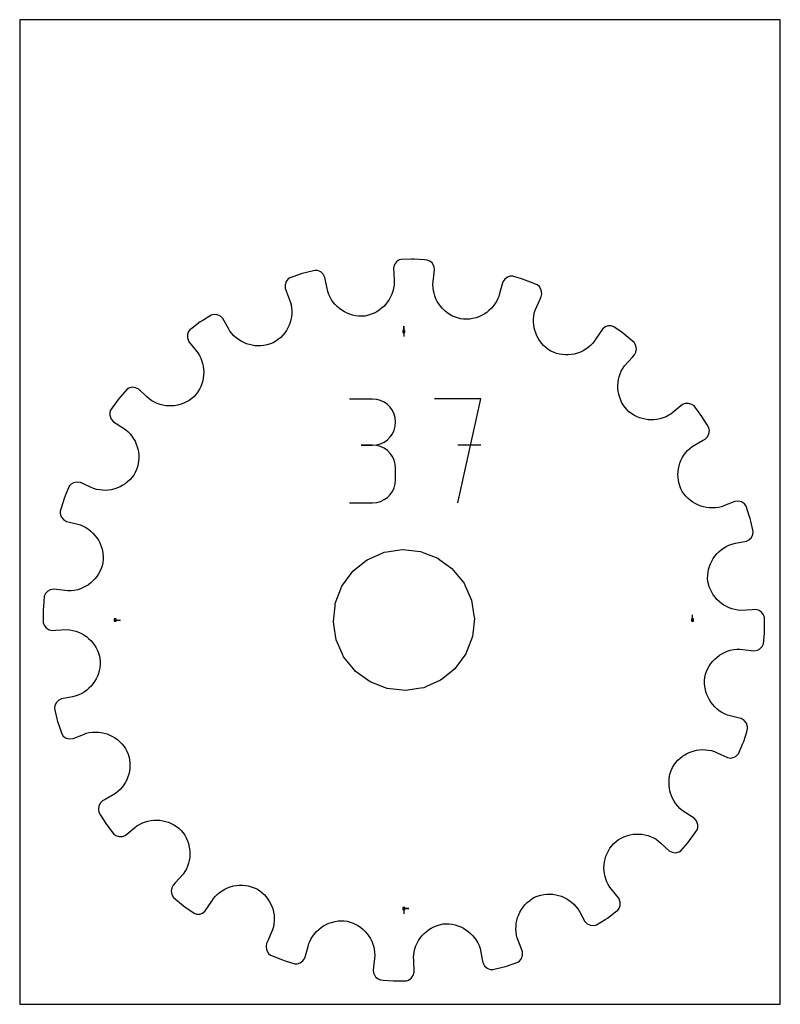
# Model space of a CAD drawing. Extents: x 0 to 216, y 0 to 279.
import ezdxf

# ---------------------------------------------------------------- set-up
doc = ezdxf.new("R2010")
doc.units = 0

msp = doc.modelspace()

# ---------------------------------------------------------------- linework, layer by layer
at = {"layer": 'annotation', "color": 1}
for p, q in [((109.051908, 190.959435), (109.051908, 192.388185)), ((109.051908, 190.959435), (109.051908, 192.388185)), ((109.051908, 192.388185), (109.051908, 190.959435)), ((109.051908, 190.959435), (109.051908, 189.530685)), ((100.161878, 171.760015), (93.613347, 171.760015)), ((101.339647, 171.654301), (100.161878, 171.760015)), ((102.447887, 171.349649), (101.339647, 171.654301)), ((103.468165, 170.864795), (102.447887, 171.349649)), ((104.382048, 170.218478), (103.468165, 170.864795)), ((130.881813, 171.794228), (117.768107, 171.794228)), ((124.325885, 142.30457), (130.881813, 171.794228)), ((105.171105, 169.429435), (104.382048, 170.218478)), ((105.816902, 168.516401), (105.171105, 169.429435)), ((106.301007, 167.498114), (105.816902, 168.516401)), ((106.604987, 166.393312), (106.301007, 167.498114)), ((106.710409, 165.220731), (106.604987, 166.393312)), ((106.604987, 164.042645), (106.710409, 165.220731)), ((106.710409, 165.220731), (106.710409, 165.220731)), ((105.816902, 161.912047), (106.301007, 162.933555)), ((106.301007, 162.933555), (106.604987, 164.042645)), ((102.447887, 159.073523), (103.468165, 159.558858)), ((103.468165, 159.558858), (104.382048, 160.206113)), ((104.382048, 160.206113), (105.171105, 160.996705)), ((105.171105, 160.996705), (105.816902, 161.912047)), ((100.161878, 158.662953), (96.882989, 158.662953)), ((96.882989, 158.662953), (100.161878, 158.662953)), ((100.161878, 158.662953), (101.339647, 158.768693)), ((101.339647, 158.557238), (100.161878, 158.662953)), ((100.161878, 158.662953), (100.161878, 158.662953)), ((101.339647, 158.768693), (102.447887, 159.073523)), ((102.447887, 158.252586), (101.339647, 158.557238)), ((103.468165, 157.767733), (102.447887, 158.252586)), ((104.382048, 157.121416), (103.468165, 157.767733)), ((105.171105, 156.332372), (104.382048, 157.121416)), ((130.881813, 158.662028), (124.325885, 158.662028)), ((105.816902, 155.419338), (105.171105, 156.332372)), ((106.301007, 154.401052), (105.816902, 155.419338)), ((106.604987, 153.29625), (106.301007, 154.401052)), ((106.710409, 152.123668), (106.604987, 153.29625)), ((106.710409, 148.844779), (106.710409, 152.123668)), ((106.710409, 152.123668), (106.710409, 152.123668)), ((106.604987, 147.671711), (106.710409, 148.844779)), ((105.171105, 144.635314), (105.816902, 145.548287)), ((105.816902, 145.548287), (106.301007, 146.56665)), ((106.301007, 146.56665), (106.604987, 147.671711)), ((101.339647, 142.411148), (102.447887, 142.715648)), ((102.447887, 142.715648), (103.468165, 143.200304)), ((103.468165, 143.200304), (104.382048, 143.846423)), ((104.382048, 143.846423), (105.171105, 144.635314)), ((93.613347, 142.305495), (100.161878, 142.305495)), ((100.161878, 142.305495), (101.339647, 142.411148)), ((100.161878, 142.305495), (100.161878, 142.305495)), ((27.144382, 109.051908), (28.573132, 109.051908)), ((190.959435, 109.051908), (190.959435, 110.480658)), ((109.051908, 27.144382), (110.480658, 27.144382)), ((109.051908, 27.144382), (110.480658, 27.144382)), ((110.480658, 27.144382), (109.051908, 27.144382)), ((109.051908, 27.144382), (109.051908, 25.715632))]:
    msp.add_line(p, q, dxfattribs=at)
at = {"layer": 'boundary', "color": 5}
for p, q in [((106.408413, 209.927248), (106.118658, 208.97603)), ((106.993971, 210.704182), (106.408413, 209.927248)), ((107.758843, 211.222229), (106.993971, 210.704182)), ((108.316122, 211.397854), (107.758843, 211.222229)), ((111.206674, 211.427974), (108.316122, 211.397854)), ((112.007266, 211.436317), (111.206674, 211.427974)), ((114.891273, 211.239472), (112.007266, 211.436317)), ((115.690053, 211.184952), (114.891273, 211.239472)), ((116.387554, 210.920202), (115.690053, 211.184952)), ((117.131107, 210.276567), (116.387554, 210.920202)), ((117.650654, 209.204938), (117.131107, 210.276567)), ((80.224227, 207.338126), (77.48444, 206.416663)), ((83.027682, 208.042515), (80.224227, 207.338126)), ((83.804152, 208.237609), (83.027682, 208.042515)), ((84.549344, 208.200872), (83.804152, 208.237609)), ((85.455806, 207.818905), (84.549344, 208.200872)), ((86.179901, 207.154709), (85.455806, 207.818905)), ((86.645235, 206.25765), (86.179901, 207.154709)), ((106.118658, 208.97603), (106.268262, 205.596895)), ((117.300808, 204.212835), (117.674806, 207.552103)), ((117.780093, 208.424134), (117.650654, 209.204938)), ((117.674806, 207.552103), (117.780093, 208.424134)), ((75.682484, 205.092869), (75.365509, 204.172936)), ((75.365509, 204.172936), (75.383921, 203.178839)), ((76.250031, 205.82203), (75.682484, 205.092869)), ((76.725604, 206.161447), (76.250031, 205.82203)), ((77.48444, 206.416663), (76.725604, 206.161447)), ((86.814562, 205.395768), (86.645235, 206.25765)), ((87.42592, 202.283934), (86.814562, 205.395768)), ((106.260765, 204.034045), (106.123643, 203.175591)), ((106.323076, 204.720204), (106.260765, 204.034045)), ((106.268262, 205.596895), (106.323076, 204.720204)), ((117.345438, 203.337166), (117.300808, 204.212835)), ((137.140448, 204.991798), (136.238551, 201.731811)), ((137.709786, 205.806615), (137.140448, 204.991798)), ((138.507191, 206.365184), (137.709786, 205.806615)), ((139.232808, 206.622774), (138.507191, 206.365184)), ((139.978733, 206.61607), (139.232808, 206.622774)), ((142.737188, 205.751534), (139.978733, 206.61607)), ((143.501194, 205.512085), (142.737188, 205.751534)), ((146.183268, 204.433739), (143.501194, 205.512085)), ((146.926119, 204.135072), (146.183268, 204.433739)), ((147.507544, 203.667504), (146.926119, 204.135072)), ((75.383921, 203.178839), (75.727111, 202.143781)), ((75.727111, 202.143781), (76.893435, 199.194721)), ((87.724566, 201.455901), (87.42592, 202.283934)), ((88.089232, 200.668622), (87.724566, 201.455901)), ((105.638047, 201.536207), (105.296114, 200.762786)), ((105.914962, 202.341722), (105.638047, 201.536207)), ((106.123643, 203.175591), (105.914962, 202.341722)), ((117.464495, 202.480328), (117.345438, 203.337166)), ((117.601724, 201.822147), (117.464495, 202.480328)), ((117.846497, 201.007576), (117.601724, 201.822147)), ((136.238551, 201.731811), (136.019756, 200.881051)), ((148.058442, 202.617021), (147.507544, 203.667504)), ((148.178733, 201.645908), (148.058442, 202.617021)), ((148.060645, 200.863343), (148.178733, 201.645908)), ((76.893435, 199.194721), (77.046349, 198.522851)), ((77.046349, 198.522851), (77.180947, 197.663961)), ((88.515598, 199.923697), (88.089232, 200.668622)), ((89.000158, 199.224561), (88.515598, 199.923697)), ((89.538986, 198.573365), (89.000158, 199.224561)), ((90.12785, 197.972416), (89.538986, 198.573365)), ((103.909763, 198.66733), (103.338165, 198.056024)), ((104.428734, 199.324661), (103.909763, 198.66733)), ((104.892031, 200.02462), (104.428734, 199.324661)), ((105.296114, 200.762786), (104.892031, 200.02462)), ((118.157486, 200.221479), (117.846497, 201.007576)), ((118.532056, 199.468344), (118.157486, 200.221479)), ((118.967004, 198.750674), (118.532056, 199.468344)), ((119.4599, 198.073614), (118.967004, 198.750674)), ((134.896494, 198.744968), (134.384276, 198.064539)), ((135.352715, 199.47369), (134.896494, 198.744968)), ((135.748504, 200.24771), (135.352715, 199.47369)), ((136.019756, 200.881051), (135.748504, 200.24771)), ((146.303264, 197.006029), (147.690995, 200.066472)), ((147.690995, 200.066472), (148.060645, 200.863343)), ((54.389967, 195.58113), (51.941082, 194.045175)), ((55.109992, 195.77677), (54.389967, 195.58113)), ((56.089866, 195.693421), (55.109992, 195.77677)), ((56.983635, 195.285447), (56.089866, 195.693421)), ((77.225748, 195.954841), (77.13954, 195.113362)), ((77.180947, 197.663961), (77.24009, 196.806484)), ((77.24009, 196.806484), (77.225748, 195.954841)), ((90.763228, 197.424411), (90.12785, 197.972416)), ((91.441083, 196.932293), (90.763228, 197.424411)), ((92.15788, 196.498775), (91.441083, 196.932293)), ((92.909261, 196.125478), (92.15788, 196.498775)), ((93.691575, 195.815903), (92.909261, 196.125478)), ((94.501037, 195.572138), (93.691575, 195.815903)), ((99.79659, 195.806111), (98.973166, 195.541851)), ((100.585682, 196.136826), (99.79659, 195.806111)), ((101.337439, 196.53074), (100.585682, 196.136826)), ((102.048729, 196.983979), (101.337439, 196.53074)), ((102.71684, 197.493722), (102.048729, 196.983979)), ((103.338165, 198.056024), (102.71684, 197.493722)), ((120.007099, 197.43914), (119.4599, 198.073614)), ((120.606576, 196.852169), (120.007099, 197.43914)), ((121.255047, 196.316021), (120.606576, 196.852169)), ((121.949462, 195.833881), (121.255047, 196.316021)), ((122.687233, 195.410206), (121.949462, 195.833881)), ((131.854291, 195.870323), (131.121566, 195.465344)), ((132.550886, 196.335131), (131.854291, 195.870323)), ((133.207499, 196.857307), (132.550886, 196.335131)), ((133.819946, 197.434576), (133.207499, 196.857307)), ((134.384276, 198.064539), (133.819946, 197.434576)), ((145.923454, 195.307623), (146.0751, 196.159443)), ((146.0751, 196.159443), (146.303264, 197.006029)), ((51.262817, 193.619764), (48.942032, 191.896335)), ((51.941082, 194.045175), (51.262817, 193.619764)), ((57.703574, 194.576059), (56.983635, 195.285447)), ((59.246727, 191.805319), (57.703574, 194.576059)), ((76.759124, 193.477939), (76.468675, 192.692554)), ((76.983578, 194.286237), (76.759124, 193.477939)), ((77.13954, 195.113362), (76.983578, 194.286237)), ((95.333662, 195.397105), (94.501037, 195.572138)), ((96.18587, 195.293528), (95.333662, 195.397105)), ((97.053169, 195.263094), (96.18587, 195.293528)), ((97.931842, 195.308602), (97.053169, 195.263094)), ((98.973166, 195.541851), (97.931842, 195.308602)), ((123.465423, 195.04811), (122.687233, 195.410206)), ((124.281137, 194.751484), (123.465423, 195.04811)), ((125.131199, 194.523565), (124.281137, 194.751484)), ((126.005058, 194.427176), (125.131199, 194.523565)), ((126.872354, 194.408158), (126.005058, 194.427176)), ((127.728247, 194.463069), (126.872354, 194.408158)), ((128.569029, 194.590141), (127.728247, 194.463069)), ((129.563971, 194.844261), (128.569029, 194.590141)), ((130.356818, 195.12252), (129.563971, 194.844261)), ((131.121566, 195.465344), (130.356818, 195.12252)), ((145.843529, 193.606546), (145.84681, 194.455202)), ((145.911727, 192.7653), (145.843529, 193.606546)), ((145.84681, 194.455202), (145.923454, 195.307623)), ((47.637467, 190.08075), (47.620182, 189.107833)), ((47.951551, 190.949485), (47.637467, 190.08075)), ((48.299248, 191.418999), (47.951551, 190.949485)), ((48.942032, 191.896335), (48.299248, 191.418999)), ((59.674132, 191.03791), (59.246727, 191.805319)), ((60.214079, 190.342969), (59.674132, 191.03791)), ((60.804286, 189.706601), (60.214079, 190.342969)), ((75.218913, 190.516336), (74.68262, 189.865131)), ((75.696923, 191.207352), (75.218913, 190.516336)), ((76.114055, 191.934222), (75.696923, 191.207352)), ((76.468675, 192.692554), (76.114055, 191.934222)), ((146.049759, 191.936165), (145.911727, 192.7653)), ((146.200151, 191.296406), (146.049759, 191.936165)), ((146.459647, 190.500415), (146.200151, 191.296406)), ((146.784344, 189.728123), (146.459647, 190.500415)), ((165.412721, 191.616309), (163.547524, 188.794494)), ((166.206203, 192.215601), (165.412721, 191.616309)), ((166.923699, 192.494306), (166.206203, 192.215601)), ((167.906655, 192.520868), (166.923699, 192.494306)), ((168.614142, 192.284138), (167.906655, 192.520868)), ((170.970346, 190.60943), (168.614142, 192.284138)), ((171.622941, 190.145588), (170.970346, 190.60943)), ((173.840465, 188.291112), (171.622941, 190.145588)), ((47.620182, 189.107833), (48.031551, 187.96665)), ((48.031551, 187.96665), (48.591177, 187.289641)), ((48.591177, 187.289641), (50.611716, 184.845287)), ((61.43959, 189.130487), (60.804286, 189.706601)), ((62.116419, 188.615049), (61.43959, 189.130487)), ((62.830319, 188.161894), (62.116419, 188.615049)), ((63.575996, 187.772464), (62.830319, 188.161894)), ((64.349559, 187.447972), (63.575996, 187.772464)), ((65.146261, 187.189493), (64.349559, 187.447972)), ((71.178034, 187.403964), (70.165423, 187.09639)), ((71.987186, 187.745413), (71.178034, 187.403964)), ((72.739484, 188.194215), (71.987186, 187.745413)), ((73.440848, 188.699854), (72.739484, 188.194215)), ((74.089418, 189.258136), (73.440848, 188.699854)), ((74.68262, 189.865131), (74.089418, 189.258136)), ((147.172794, 188.984145), (146.784344, 189.728123)), ((147.624015, 188.274311), (147.172794, 188.984145)), ((148.135382, 187.60085), (147.624015, 188.274311)), ((148.706239, 186.970191), (148.135382, 187.60085)), ((162.623039, 187.534721), (162.007402, 186.920869)), ((163.076547, 188.05299), (162.623039, 187.534721)), ((163.547524, 188.794494), (163.076547, 188.05299)), ((174.45465, 187.777479), (173.840465, 188.291112)), ((174.911709, 186.945678), (174.45465, 187.777479)), ((50.611716, 184.845287), (51.062288, 184.089799)), ((65.962164, 186.998192), (65.146261, 187.189493)), ((66.79205, 186.875624), (65.962164, 186.998192)), ((67.631921, 186.82283), (66.79205, 186.875624)), ((68.477194, 186.841175), (67.631921, 186.82283)), ((69.323213, 186.931912), (68.477194, 186.841175)), ((70.165423, 187.09639), (69.323213, 186.931912)), ((149.334271, 186.385111), (148.706239, 186.970191)), ((150.018275, 185.850843), (149.334271, 186.385111)), ((150.756308, 185.371492), (150.018275, 185.850843)), ((151.558063, 185.010226), (150.756308, 185.371492)), ((152.37652, 184.723508), (151.558063, 185.010226)), ((153.207592, 184.511286), (152.37652, 184.723508)), ((154.04656, 184.372344), (153.207592, 184.511286)), ((157.390912, 184.528789), (156.565679, 184.384857)), ((158.372799, 184.801651), (157.390912, 184.528789)), ((159.158771, 185.095566), (158.372799, 184.801651)), ((159.919547, 185.455248), (159.158771, 185.095566)), ((160.651037, 185.880152), (159.919547, 185.455248)), ((161.348422, 186.368834), (160.651037, 185.880152)), ((162.007402, 186.920869), (161.348422, 186.368834)), ((174.522765, 184.315602), (174.876632, 185.022946)), ((174.876632, 185.022946), (175.062522, 185.98397)), ((175.062522, 185.98397), (174.911709, 186.945678)), ((51.062288, 184.089799), (51.440379, 183.308875)), ((51.440379, 183.308875), (51.746197, 182.50704)), ((51.746197, 182.50704), (51.929364, 181.866531)), ((51.929364, 181.866531), (52.107165, 181.039717)), ((154.889092, 184.305998), (154.04656, 184.372344)), ((155.730328, 184.310351), (154.889092, 184.305998)), ((156.565679, 184.384857), (155.730328, 184.310351)), ((171.659469, 181.190062), (173.924966, 183.67194)), ((173.924966, 183.67194), (174.522765, 184.315602)), ((52.107165, 181.039717), (52.214044, 180.20502)), ((52.214044, 180.20502), (52.250809, 179.366703)), ((52.250809, 179.366703), (52.217096, 178.530139)), ((170.171382, 178.098715), (170.437038, 178.904964)), ((170.437038, 178.904964), (170.773492, 179.6922)), ((170.773492, 179.6922), (171.180943, 180.455492)), ((171.180943, 180.455492), (171.659469, 181.190062)), ((51.700842, 176.074325), (51.392211, 175.289073)), ((51.941985, 176.879148), (51.700842, 176.074325)), ((52.114234, 177.699279), (51.941985, 176.879148)), ((52.217096, 178.530139), (52.114234, 177.699279)), ((169.797139, 175.610003), (169.851534, 176.446394)), ((169.851534, 176.446394), (169.976167, 177.277356)), ((169.976167, 177.277356), (170.171382, 178.098715)), ((30.461709, 174.543262), (28.471861, 172.237125)), ((30.950468, 174.863197), (30.461709, 174.543262)), ((31.907935, 175.086862), (30.950468, 174.863197)), ((32.884959, 174.974642), (31.907935, 175.086862)), ((33.788215, 174.522765), (32.884959, 174.974642)), ((36.112166, 172.364403), (33.788215, 174.522765)), ((50.571182, 173.797279), (50.060281, 173.09964)), ((51.015225, 174.528664), (50.571182, 173.797279)), ((51.392211, 175.289073), (51.015225, 174.528664)), ((169.812625, 174.772923), (169.797139, 175.610003)), ((169.897927, 173.93976), (169.812625, 174.772923)), ((170.052978, 173.115281), (169.897927, 173.93976)), ((27.958229, 171.622941), (26.28352, 169.266737)), ((28.471861, 172.237125), (27.958229, 171.622941)), ((36.755828, 171.766603), (36.112166, 172.364403)), ((37.483951, 171.272658), (36.755828, 171.766603)), ((38.241798, 170.849803), (37.483951, 171.272658)), ((39.024753, 170.497968), (38.241798, 170.849803)), ((39.827445, 170.217047), (39.024753, 170.497968)), ((46.592805, 170.571223), (45.799394, 170.27759)), ((47.363752, 170.933849), (46.592805, 170.571223)), ((48.107818, 171.365231), (47.363752, 170.933849)), ((48.819476, 171.865497), (48.107818, 171.365231)), ((49.483188, 172.44035), (48.819476, 171.865497)), ((50.060281, 173.09964), (49.483188, 172.44035)), ((170.217152, 172.477525), (170.052978, 173.115281)), ((170.495802, 171.679431), (170.217152, 172.477525)), ((170.843532, 170.902931), (170.495802, 171.679431)), ((171.259943, 170.152032), (170.843532, 170.902931)), ((188.895032, 170.471716), (188.168012, 170.158905)), ((189.876155, 170.526669), (188.895032, 170.471716)), ((190.819445, 170.248567), (189.876155, 170.526669)), ((25.634295, 168.060106), (25.60375, 167.136898)), ((25.819678, 168.614142), (25.634295, 168.060106)), ((26.28352, 169.266737), (25.819678, 168.614142)), ((40.646533, 170.006509), (39.827445, 170.217047)), ((41.476092, 169.866621), (40.646533, 170.006509)), ((42.312118, 169.797065), (41.476092, 169.866621)), ((43.14983, 169.797405), (42.312118, 169.797065)), ((43.984626, 169.867576), (43.14983, 169.797405)), ((44.811897, 170.007507), (43.984626, 169.867576)), ((45.799394, 170.27759), (44.811897, 170.007507)), ((171.745375, 169.432641), (171.259943, 170.152032)), ((172.299203, 168.748902), (171.745375, 169.432641)), ((172.949963, 168.157497), (172.299203, 168.748902)), ((173.640049, 167.632079), (172.949963, 168.157497)), ((185.522297, 168.051727), (184.845287, 167.492101)), ((188.168012, 170.158905), (185.522297, 168.051727)), ((191.419, 169.804569), (190.819445, 170.248567)), ((193.142428, 167.483785), (191.419, 169.804569)), ((25.60375, 167.136898), (25.965408, 166.007478)), ((25.965408, 166.007478), (26.632114, 165.247991)), ((26.632114, 165.247991), (27.373617, 164.777015)), ((174.364959, 167.17359), (173.640049, 167.632079)), ((175.119719, 166.781706), (174.364959, 167.17359)), ((175.900526, 166.458511), (175.119719, 166.781706)), ((176.701825, 166.202464), (175.900526, 166.458511)), ((177.519372, 166.015127), (176.701825, 166.202464)), ((178.348833, 165.897355), (177.519372, 166.015127)), ((179.184749, 165.848324), (178.348833, 165.897355)), ((180.023652, 165.869919), (179.184749, 165.848324)), ((180.85985, 165.961457), (180.023652, 165.869919)), ((181.689129, 166.123722), (180.85985, 165.961457)), ((182.680954, 166.42395), (181.689129, 166.123722)), ((183.478254, 166.745444), (182.680954, 166.42395)), ((184.253661, 167.139256), (183.478254, 166.745444)), ((184.845287, 167.492101), (184.253661, 167.139256)), ((193.619764, 166.841), (193.142428, 167.483785)), ((195.155718, 164.392115), (193.619764, 166.841)), ((27.373617, 164.777015), (30.050827, 163.076547)), ((30.050827, 163.076547), (30.71264, 162.497432)), ((30.71264, 162.497432), (31.313208, 161.871679)), ((195.623563, 163.557679), (195.155718, 164.392115)), ((195.604933, 161.820096), (195.758692, 162.781294)), ((195.758692, 162.781294), (195.623563, 163.557679)), ((31.313208, 161.871679), (31.851801, 161.203495)), ((31.851801, 161.203495), (32.32666, 160.498024)), ((32.32666, 160.498024), (32.737727, 159.759327)), ((32.737727, 159.759327), (33.083177, 158.992435)), ((190.887181, 158.312573), (193.80865, 159.972838)), ((193.80865, 159.972838), (194.576059, 160.400243)), ((194.576059, 160.400243), (195.131584, 160.96403)), ((195.131584, 160.96403), (195.604933, 161.820096)), ((33.083177, 158.992435), (33.362818, 158.201179)), ((33.362818, 158.201179), (33.529001, 157.566655)), ((33.529001, 157.566655), (33.687741, 156.744668)), ((33.687741, 156.744668), (33.777306, 155.911512)), ((188.516762, 155.832556), (189.018691, 156.517426)), ((189.018691, 156.517426), (189.581645, 157.161737)), ((189.581645, 157.161737), (190.204944, 157.761725)), ((190.204944, 157.761725), (190.887181, 158.312573)), ((33.745863, 154.229301), (33.622667, 153.38956)), ((33.796875, 155.071553), (33.745863, 154.229301)), ((33.777306, 155.911512), (33.796875, 155.071553)), ((187.391909, 153.581457), (187.702084, 154.360038)), ((187.702084, 154.360038), (188.077429, 155.111764)), ((188.077429, 155.111764), (188.516762, 155.832556)), ((32.810682, 150.930205), (32.356943, 150.178351)), ((33.155778, 151.735582), (32.810682, 150.930205)), ((33.426339, 152.556776), (33.155778, 151.735582)), ((33.622667, 153.38956), (33.426339, 152.556776)), ((186.826809, 150.28856), (186.864173, 151.129603)), ((186.864173, 151.129603), (186.971608, 151.961654)), ((186.971608, 151.961654), (187.148001, 152.78059)), ((187.148001, 152.78059), (187.391909, 153.581457)), ((16.241163, 148.211439), (15.277859, 148.016066)), ((17.240474, 148.060645), (16.241163, 148.211439)), ((30.639754, 148.259198), (29.975576, 147.734928)), ((31.260528, 148.842456), (30.639754, 148.259198)), ((31.834586, 149.482628), (31.260528, 148.842456)), ((32.356943, 150.178351), (31.834586, 149.482628)), ((186.860856, 149.443125), (186.826809, 150.28856)), ((186.967586, 148.597932), (186.860856, 149.443125)), ((187.148273, 147.757426), (186.967586, 148.597932)), ((14.070159, 147.052227), (12.8904, 144.244045)), ((14.618841, 147.61784), (14.070159, 147.052227)), ((15.277859, 148.016066), (14.618841, 147.61784)), ((20.117589, 146.726017), (17.240474, 148.060645)), ((20.91446, 146.356367), (20.117589, 146.726017)), ((21.759694, 146.111535), (20.91446, 146.356367)), ((22.611164, 145.943549), (21.759694, 146.111535)), ((23.464246, 145.850902), (22.611164, 145.943549)), ((24.314283, 145.832034), (23.464246, 145.850902)), ((25.157949, 145.885034), (24.314283, 145.832034)), ((25.990459, 146.008105), (25.157949, 145.885034)), ((26.980057, 146.256435), (25.990459, 146.008105)), ((27.770908, 146.530073), (26.980057, 146.256435)), ((28.537059, 146.868598), (27.770908, 146.530073)), ((29.273631, 147.270663), (28.537059, 146.868598)), ((29.975576, 147.734928), (29.273631, 147.270663)), ((187.335602, 147.104041), (187.148273, 147.757426)), ((187.650787, 146.28218), (187.335602, 147.104041)), ((188.087059, 145.51891), (187.650787, 146.28218)), ((188.581103, 144.806228), (188.087059, 145.51891)), ((12.591732, 143.501194), (11.727196, 140.74274)), ((12.8904, 144.244045), (12.591732, 143.501194)), ((189.128608, 144.145729), (188.581103, 144.806228)), ((189.725799, 143.54023), (189.128608, 144.145729)), ((190.368189, 142.991429), (189.725799, 143.54023)), ((191.051223, 142.50029), (190.368189, 142.991429)), ((191.771059, 142.069681), (191.051223, 142.50029)), ((202.960579, 142.699741), (200.011518, 141.533417)), ((203.966868, 142.792666), (202.960579, 142.699741)), ((204.916951, 142.542044), (203.966868, 142.792666)), ((205.728022, 141.985505), (204.916951, 142.542044)), ((11.487747, 139.978734), (11.482497, 139.394596)), ((11.727196, 140.74274), (11.487747, 139.978734)), ((192.523326, 141.701214), (191.771059, 142.069681)), ((193.303555, 141.396587), (192.523326, 141.701214)), ((194.107555, 141.157325), (193.303555, 141.396587)), ((194.931371, 140.98634), (194.107555, 141.157325)), ((195.770446, 140.884618), (194.931371, 140.98634)), ((196.620602, 140.854422), (195.770446, 140.884618)), ((197.477615, 140.897321), (196.620602, 140.854422)), ((198.336763, 141.015115), (197.477615, 140.897321)), ((199.19472, 141.210382), (198.336763, 141.015115)), ((200.011518, 141.533417), (199.19472, 141.210382)), ((206.161447, 141.378212), (205.728022, 141.985505)), ((207.082909, 138.638425), (206.161447, 141.378212)), ((11.482497, 139.394596), (11.809977, 138.306217)), ((11.809977, 138.306217), (12.432149, 137.544593)), ((12.432149, 137.544593), (13.300322, 137.028512)), ((13.300322, 137.028512), (14.151082, 136.809717)), ((207.338126, 137.87959), (207.082909, 138.638425)), ((207.53322, 137.10312), (207.338126, 137.87959)), ((208.229641, 134.138036), (207.53322, 137.10312)), ((14.151082, 136.809717), (17.222766, 136.019756)), ((17.222766, 136.019756), (18.031522, 135.673375)), ((18.031522, 135.673375), (18.795922, 135.263902)), ((18.795922, 135.263902), (19.514762, 134.794733)), ((19.514762, 134.794733), (20.184552, 134.270592)), ((20.184552, 134.270592), (20.803485, 133.695131)), ((208.118025, 133.357865), (208.229641, 134.138036)), ((20.803485, 133.695131), (21.369214, 133.072441)), ((21.369214, 133.072441), (21.879327, 132.406431)), ((21.879327, 132.406431), (22.331586, 131.701365)), ((22.331586, 131.701365), (22.723471, 130.960979)), ((203.145815, 130.847224), (206.25765, 131.458581)), ((206.25765, 131.458581), (206.960141, 131.822987)), ((206.960141, 131.822987), (207.674844, 132.490958)), ((207.674844, 132.490958), (208.118025, 133.357865)), ((22.723471, 130.960979), (23.052707, 130.189483)), ((23.052707, 130.189483), (23.316847, 129.390723)), ((23.316847, 129.390723), (23.470985, 128.747251)), ((23.470985, 128.747251), (23.613186, 127.910609)), ((198.443022, 128.437109), (199.083319, 128.98679)), ((199.083319, 128.98679), (199.772057, 129.48312)), ((199.772057, 129.48312), (200.507051, 129.922107)), ((200.507051, 129.922107), (201.285144, 130.300156)), ((201.285144, 130.300156), (202.104337, 130.613122)), ((202.104337, 130.613122), (203.145815, 130.847224)), ((23.680766, 126.193171), (23.601158, 125.320735)), ((23.613186, 127.910609), (23.683749, 127.057994)), ((23.683749, 127.057994), (23.680766, 126.193171)), ((196.058333, 125.024876), (196.417808, 125.782966)), ((196.417808, 125.782966), (196.838265, 126.507264)), ((196.838265, 126.507264), (197.317672, 127.193565)), ((197.317672, 127.193565), (197.853556, 127.838156)), ((197.853556, 127.838156), (198.443022, 128.437109)), ((23.120043, 123.642348), (22.772148, 122.856019)), ((23.401767, 124.465512), (23.120043, 123.642348)), ((23.601158, 125.320735), (23.401767, 124.465512)), ((195.37464, 122.585315), (195.534174, 123.422187)), ((195.534174, 123.422187), (195.763031, 124.236673)), ((195.763031, 124.236673), (196.058333, 125.024876)), ((21.367936, 120.747227), (20.791988, 120.137123)), ((21.892369, 121.405663), (21.367936, 120.747227)), ((22.361829, 122.109481), (21.892369, 121.405663)), ((22.772148, 122.856019), (22.361829, 122.109481)), ((195.272965, 120.860067), (195.286927, 121.729833)), ((195.347446, 119.985197), (195.272965, 120.860067)), ((195.286927, 121.729833), (195.37464, 122.585315)), ((8.682621, 117.614804), (8.012776, 117.236019)), ((9.679682, 117.780093), (8.682621, 117.614804)), ((12.828164, 117.399951), (9.679682, 117.780093)), ((13.700195, 117.294664), (12.828164, 117.399951)), ((15.441193, 117.426487), (14.579824, 117.32299)), ((16.458347, 117.654814), (15.441193, 117.426487)), ((17.266742, 117.91395), (16.458347, 117.654814)), ((18.04569, 118.238729), (17.266742, 117.91395)), ((18.791132, 118.626394), (18.04569, 118.238729)), ((19.499994, 119.073911), (18.791132, 118.626394)), ((20.167818, 119.578585), (19.499994, 119.073911)), ((20.791988, 120.137123), (20.167818, 119.578585)), ((195.487691, 119.310833), (195.347446, 119.985197)), ((195.737397, 118.4801), (195.487691, 119.310833)), ((196.054203, 117.683067), (195.737397, 118.4801)), ((196.435134, 116.922646), (196.054203, 117.683067)), ((6.976288, 115.841338), (6.72202, 112.806046)), ((7.323216, 116.548827), (6.976288, 115.841338)), ((8.012776, 117.236019), (7.323216, 116.548827)), ((14.579824, 117.32299), (13.700195, 117.294664)), ((196.875929, 116.202169), (196.435134, 116.922646)), ((197.374097, 115.524049), (196.875929, 116.202169)), ((197.92563, 114.892075), (197.374097, 115.524049)), ((198.526812, 114.309198), (197.92563, 114.892075)), ((6.72202, 112.806046), (6.6675, 112.007266)), ((6.6675, 112.007266), (6.69762, 109.116714)), ((199.174671, 113.778325), (198.526812, 114.309198)), ((199.866204, 113.302324), (199.174671, 113.778325)), ((200.596582, 112.884894), (199.866204, 113.302324)), ((201.362871, 112.529005), (200.596582, 112.884894)), ((202.162041, 112.237458), (201.362871, 112.529005)), ((202.990462, 112.013372), (202.162041, 112.237458)), ((203.844, 111.86031), (202.990462, 112.013372)), ((204.720204, 111.78074), (203.844, 111.86031)), ((207.885509, 111.97865), (204.720204, 111.78074)), ((208.762199, 112.033464), (207.885509, 111.97865)), ((209.74807, 111.810752), (208.762199, 112.033464)), ((210.574172, 111.278941), (209.74807, 111.810752)), ((6.69762, 109.116714), (6.705963, 108.316122)), ((211.173586, 110.499323), (210.574172, 111.278941)), ((211.397854, 109.787695), (211.173586, 110.499323)), ((211.406197, 108.987102), (211.397854, 109.787695)), ((211.436317, 106.096551), (211.406197, 108.987102)), ((6.705963, 108.316122), (6.930231, 107.604494)), ((6.930231, 107.604494), (7.529645, 106.824876)), ((7.529645, 106.824876), (8.355746, 106.293065)), ((8.355746, 106.293065), (9.341617, 106.070352)), ((10.218308, 106.125167), (13.383613, 106.323076)), ((13.383613, 106.323076), (14.259817, 106.243507)), ((14.259817, 106.243507), (15.113355, 106.090445)), ((9.341617, 106.070352), (10.218308, 106.125167)), ((15.113355, 106.090445), (15.941776, 105.866359)), ((15.941776, 105.866359), (16.740946, 105.574812)), ((16.740946, 105.574812), (17.507235, 105.218923)), ((17.507235, 105.218923), (18.237612, 104.801492)), ((18.237612, 104.801492), (18.929146, 104.325491)), ((18.929146, 104.325491), (19.577005, 103.794619)), ((19.577005, 103.794619), (20.178187, 103.211741)), ((211.127529, 102.262479), (211.381797, 105.297771)), ((211.381797, 105.297771), (211.436317, 106.096551)), ((20.178187, 103.211741), (20.72972, 102.579768)), ((20.72972, 102.579768), (21.227888, 101.901648)), ((21.227888, 101.901648), (21.668683, 101.18117)), ((21.668683, 101.18117), (22.049613, 100.42075)), ((201.64547, 100.449002), (202.662624, 100.67733)), ((202.662624, 100.67733), (203.523993, 100.780827)), ((203.523993, 100.780827), (204.403622, 100.809153)), ((204.403622, 100.809153), (205.275653, 100.703865)), ((205.275653, 100.703865), (208.424135, 100.323724)), ((209.421196, 100.489013), (210.091041, 100.867798)), ((210.091041, 100.867798), (210.780601, 101.554989)), ((210.780601, 101.554989), (211.127529, 102.262479)), ((22.049613, 100.42075), (22.36642, 99.623717)), ((22.36642, 99.623717), (22.616126, 98.792984)), ((22.616126, 98.792984), (22.756372, 98.118619)), ((22.756372, 98.118619), (22.830852, 97.243749)), ((196.735881, 97.35659), (197.311828, 97.966694)), ((197.311828, 97.966694), (197.935999, 98.525232)), ((197.935999, 98.525232), (198.603822, 99.029906)), ((198.603822, 99.029906), (199.312684, 99.477422)), ((199.312684, 99.477422), (200.058127, 99.865088)), ((200.058127, 99.865088), (200.837075, 100.189867)), ((200.837075, 100.189867), (201.64547, 100.449002)), ((208.424135, 100.323724), (209.421196, 100.489013)), ((22.729177, 95.518502), (22.569643, 94.68163)), ((22.81689, 96.373984), (22.729177, 95.518502)), ((22.830852, 97.243749), (22.81689, 96.373984)), ((194.983774, 94.461469), (195.331669, 95.247798)), ((195.331669, 95.247798), (195.741988, 95.994336)), ((195.741988, 95.994336), (196.211447, 96.698154)), ((196.211447, 96.698154), (196.735881, 97.35659)), ((21.686008, 92.320851), (21.265552, 91.596552)), ((22.045484, 93.078941), (21.686008, 92.320851)), ((22.340785, 93.867143), (22.045484, 93.078941)), ((22.569643, 94.68163), (22.340785, 93.867143)), ((194.423051, 91.910646), (194.502659, 92.783081)), ((194.502659, 92.783081), (194.70205, 93.638305)), ((194.70205, 93.638305), (194.983774, 94.461469)), ((19.660795, 89.666708), (19.020497, 89.117027)), ((20.250261, 90.265661), (19.660795, 89.666708)), ((20.786144, 90.910251), (20.250261, 90.265661)), ((21.265552, 91.596552), (20.786144, 90.910251)), ((194.420068, 91.045823), (194.423051, 91.910646)), ((194.490631, 90.193208), (194.420068, 91.045823)), ((194.632832, 89.356566), (194.490631, 90.193208)), ((11.846168, 86.645235), (11.143676, 86.280831)), ((14.958002, 87.256593), (11.846168, 86.645235)), ((15.999479, 87.490695), (14.958002, 87.256593)), ((16.818673, 87.80366), (15.999479, 87.490695)), ((17.596766, 88.181709), (16.818673, 87.80366)), ((18.331759, 88.620697), (17.596766, 88.181709)), ((19.020497, 89.117027), (18.331759, 88.620697)), ((194.78697, 88.713094), (194.632832, 89.356566)), ((195.05111, 87.914333), (194.78697, 88.713094)), ((195.380346, 87.142838), (195.05111, 87.914333)), ((195.772231, 86.402452), (195.380346, 87.142838)), ((9.985792, 84.745952), (9.874176, 83.965781)), ((9.874176, 83.965781), (10.570597, 81.000697)), ((10.428973, 85.612859), (9.985792, 84.745952)), ((11.143676, 86.280831), (10.428973, 85.612859)), ((196.224489, 85.697385), (195.772231, 86.402452)), ((196.734603, 85.031376), (196.224489, 85.697385)), ((197.300332, 84.408686), (196.734603, 85.031376)), ((197.919265, 83.833225), (197.300332, 84.408686)), ((198.589055, 83.309084), (197.919265, 83.833225)), ((199.307895, 82.839915), (198.589055, 83.309084)), ((200.072294, 82.430442), (199.307895, 82.839915)), ((200.881051, 82.08406), (200.072294, 82.430442)), ((203.952735, 81.294099), (200.881051, 82.08406)), ((204.803495, 81.075305), (203.952735, 81.294099)), ((205.671668, 80.559224), (204.803495, 81.075305)), ((10.570597, 81.000697), (10.765691, 80.224227)), ((10.765691, 80.224227), (11.020907, 79.465391)), ((11.020907, 79.465391), (11.942369, 76.725604)), ((206.29384, 79.797599), (205.671668, 80.559224)), ((206.62132, 78.709221), (206.29384, 79.797599)), ((206.61607, 78.125083), (206.62132, 78.709221)), ((11.942369, 76.725604), (12.375795, 76.118312)), ((12.375795, 76.118312), (13.186866, 75.561773)), ((13.186866, 75.561773), (14.136949, 75.311151)), ((15.143238, 75.404075), (18.092299, 76.570399)), ((18.092299, 76.570399), (18.909097, 76.893435)), ((18.909097, 76.893435), (19.767054, 77.088701)), ((19.767054, 77.088701), (20.626202, 77.206496)), ((20.626202, 77.206496), (21.483215, 77.249395)), ((21.483215, 77.249395), (22.333371, 77.219199)), ((22.333371, 77.219199), (23.172446, 77.117477)), ((23.172446, 77.117477), (23.996262, 76.946492)), ((23.996262, 76.946492), (24.800262, 76.70723)), ((24.800262, 76.70723), (25.580491, 76.402603)), ((25.580491, 76.402603), (26.332758, 76.034136)), ((26.332758, 76.034136), (27.052594, 75.603526)), ((27.052594, 75.603526), (27.735628, 75.112388)), ((205.512085, 74.602622), (206.37662, 77.361077)), ((206.37662, 77.361077), (206.61607, 78.125083)), ((14.136949, 75.311151), (15.143238, 75.404075)), ((27.735628, 75.112388), (28.378017, 74.563587)), ((28.378017, 74.563587), (28.975209, 73.958088)), ((28.975209, 73.958088), (29.522714, 73.297589)), ((29.522714, 73.297589), (30.016758, 72.584907)), ((204.033658, 71.05159), (205.213417, 73.859771)), ((205.213417, 73.859771), (205.512085, 74.602622)), ((30.016758, 72.584907), (30.45303, 71.821637)), ((30.45303, 71.821637), (30.768215, 70.999776)), ((30.768215, 70.999776), (30.955543, 70.34639)), ((30.955543, 70.34639), (31.13623, 69.505885)), ((187.464062, 69.844619), (188.12824, 70.368888)), ((188.12824, 70.368888), (188.830186, 70.833154)), ((188.830186, 70.833154), (189.566758, 71.235219)), ((189.566758, 71.235219), (190.332908, 71.573744)), ((190.332908, 71.573744), (191.12376, 71.847382)), ((191.12376, 71.847382), (192.113358, 72.095712)), ((192.113358, 72.095712), (192.945868, 72.218783)), ((192.945868, 72.218783), (193.789533, 72.271783)), ((193.789533, 72.271783), (194.639571, 72.252914)), ((194.639571, 72.252914), (195.492653, 72.160268)), ((195.492653, 72.160268), (196.344123, 71.992281)), ((196.344123, 71.992281), (197.189357, 71.747449)), ((197.189357, 71.747449), (197.986228, 71.377799)), ((197.986228, 71.377799), (200.863343, 70.043172)), ((200.863343, 70.043172), (201.862654, 69.892377)), ((201.862654, 69.892377), (202.825957, 70.087751)), ((202.825957, 70.087751), (203.484976, 70.485976)), ((203.484976, 70.485976), (204.033658, 71.05159)), ((31.13623, 69.505885), (31.242961, 68.660692)), ((31.277008, 67.815256), (31.239644, 66.974214)), ((31.242961, 68.660692), (31.277008, 67.815256)), ((184.948038, 66.368234), (185.293135, 67.173612)), ((185.293135, 67.173612), (185.746874, 67.925466)), ((185.746874, 67.925466), (186.26923, 68.621189)), ((186.26923, 68.621189), (186.843289, 69.261361)), ((186.843289, 69.261361), (187.464062, 69.844619)), ((30.711908, 64.52236), (30.401733, 63.743779)), ((30.955816, 65.323227), (30.711908, 64.52236)), ((31.132209, 66.142163), (30.955816, 65.323227)), ((31.239644, 66.974214), (31.132209, 66.142163)), ((184.357954, 63.874516), (184.48115, 64.714256)), ((184.48115, 64.714256), (184.677478, 65.547041)), ((184.677478, 65.547041), (184.948038, 66.368234)), ((29.085125, 61.586391), (28.522172, 60.94208)), ((29.587055, 62.271261), (29.085125, 61.586391)), ((30.026388, 62.992053), (29.587055, 62.271261)), ((30.401733, 63.743779), (30.026388, 62.992053)), ((184.306942, 63.032264), (184.357954, 63.874516)), ((184.326511, 62.192305), (184.306942, 63.032264)), ((184.416076, 61.359149), (184.326511, 62.192305)), ((27.216636, 59.791244), (24.295166, 58.130979)), ((27.898873, 60.342092), (27.216636, 59.791244)), ((28.522172, 60.94208), (27.898873, 60.342092)), ((184.574817, 60.537161), (184.416076, 61.359149)), ((184.740999, 59.902637), (184.574817, 60.537161)), ((185.02064, 59.111382), (184.740999, 59.902637)), ((185.36609, 58.34449), (185.02064, 59.111382)), ((22.498883, 56.283721), (22.345125, 55.322522)), ((22.972233, 57.139787), (22.498883, 56.283721)), ((23.527758, 57.703574), (22.972233, 57.139787)), ((24.295166, 58.130979), (23.527758, 57.703574)), ((185.777157, 57.605793), (185.36609, 58.34449)), ((186.252016, 56.900321), (185.777157, 57.605793)), ((186.790609, 56.232137), (186.252016, 56.900321)), ((187.391177, 55.606385), (186.790609, 56.232137)), ((22.345125, 55.322522), (22.480253, 54.546137)), ((22.480253, 54.546137), (22.948099, 53.711702)), ((22.948099, 53.711702), (24.484053, 51.262817)), ((188.05299, 55.02727), (187.391177, 55.606385)), ((190.7302, 53.326802), (188.05299, 55.02727)), ((191.471703, 52.855825), (190.7302, 53.326802)), ((24.484053, 51.262817), (24.961389, 50.620032)), ((24.961389, 50.620032), (26.684817, 48.299248)), ((32.58152, 50.05209), (33.25853, 50.611716)), ((33.25853, 50.611716), (33.850156, 50.964561)), ((33.850156, 50.964561), (34.625563, 51.358372)), ((34.625563, 51.358372), (35.422863, 51.679866)), ((35.422863, 51.679866), (36.414688, 51.980095)), ((36.414688, 51.980095), (37.243966, 52.14236)), ((37.243966, 52.14236), (38.080165, 52.233898)), ((38.080165, 52.233898), (38.919068, 52.255493)), ((38.919068, 52.255493), (39.754984, 52.206462)), ((39.754984, 52.206462), (40.584444, 52.08869)), ((40.584444, 52.08869), (41.401991, 51.901353)), ((41.401991, 51.901353), (42.203291, 51.645306)), ((42.203291, 51.645306), (42.984097, 51.322111)), ((42.984097, 51.322111), (43.738857, 50.930227)), ((43.738857, 50.930227), (44.463768, 50.471738)), ((44.463768, 50.471738), (45.153853, 49.94632)), ((192.138408, 52.096338), (191.471703, 52.855825)), ((192.500067, 50.966919), (192.138408, 52.096338)), ((192.469522, 50.043711), (192.500067, 50.966919)), ((26.684817, 48.299248), (27.284372, 47.85525)), ((27.284372, 47.85525), (28.227662, 47.577148)), ((28.227662, 47.577148), (29.208785, 47.632101)), ((29.208785, 47.632101), (29.935805, 47.944912)), ((29.935805, 47.944912), (32.58152, 50.05209)), ((45.153853, 49.94632), (45.804614, 49.354914)), ((45.804614, 49.354914), (46.358442, 48.671175)), ((46.358442, 48.671175), (46.843874, 47.951785)), ((46.843874, 47.951785), (47.260285, 47.200886)), ((170.740065, 47.169967), (171.511012, 47.532594)), ((171.511012, 47.532594), (172.304422, 47.826227)), ((172.304422, 47.826227), (173.29192, 48.09631)), ((173.29192, 48.09631), (174.119191, 48.23624)), ((174.119191, 48.23624), (174.953986, 48.306411)), ((174.953986, 48.306411), (175.791699, 48.306752)), ((175.791699, 48.306752), (176.627724, 48.237196)), ((176.627724, 48.237196), (177.457284, 48.097308)), ((177.457284, 48.097308), (178.276372, 47.88677)), ((178.276372, 47.88677), (179.079064, 47.605848)), ((179.079064, 47.605848), (179.862019, 47.254013)), ((190.145588, 46.480876), (191.820297, 48.83708)), ((191.820297, 48.83708), (192.284139, 49.489675)), ((192.284139, 49.489675), (192.469522, 50.043711)), ((47.260285, 47.200886), (47.608015, 46.424385)), ((47.608015, 46.424385), (47.886665, 45.626291)), ((47.886665, 45.626291), (48.050839, 44.988535)), ((48.050839, 44.988535), (48.20589, 44.164057)), ((167.532635, 44.306538), (168.043536, 45.004177)), ((168.043536, 45.004177), (168.620629, 45.663467)), ((168.620629, 45.663467), (169.284341, 46.238319)), ((169.284341, 46.238319), (169.995999, 46.738586)), ((169.995999, 46.738586), (170.740065, 47.169967)), ((179.862019, 47.254013), (180.619865, 46.831158)), ((180.619865, 46.831158), (181.347989, 46.337213)), ((181.347989, 46.337213), (181.991651, 45.739414)), ((181.991651, 45.739414), (184.315602, 43.581051)), ((187.642108, 43.560555), (189.631956, 45.866691)), ((189.631956, 45.866691), (190.145588, 46.480876)), ((48.20589, 44.164057), (48.291192, 43.330894)), ((48.306678, 42.493814), (48.252282, 41.657423)), ((48.291192, 43.330894), (48.306678, 42.493814)), ((166.161831, 41.224669), (166.402975, 42.029492)), ((166.402975, 42.029492), (166.711606, 42.814744)), ((166.711606, 42.814744), (167.088593, 43.575153)), ((167.088593, 43.575153), (167.532635, 44.306538)), ((184.315602, 43.581051), (185.218858, 43.129175)), ((185.218858, 43.129175), (186.195882, 43.016955)), ((186.195882, 43.016955), (187.153348, 43.24062)), ((187.153348, 43.24062), (187.642108, 43.560555)), ((47.666779, 39.198853), (47.330325, 38.411617)), ((47.932435, 40.005101), (47.666779, 39.198853)), ((48.127649, 40.826461), (47.932435, 40.005101)), ((48.252282, 41.657423), (48.127649, 40.826461)), ((165.853007, 38.737114), (165.88672, 39.573677)), ((165.88672, 39.573677), (165.989583, 40.404538)), ((165.989583, 40.404538), (166.161831, 41.224669)), ((46.444348, 36.913755), (44.178851, 34.431877)), ((46.922874, 37.648325), (46.444348, 36.913755)), ((47.330325, 38.411617), (46.922874, 37.648325)), ((165.889773, 37.898797), (165.853007, 38.737114)), ((165.996651, 37.0641), (165.889773, 37.898797)), ((166.174453, 36.237286), (165.996651, 37.0641)), ((43.581052, 33.788215), (43.227185, 33.080871)), ((44.178851, 34.431877), (43.581052, 33.788215)), ((59.731017, 33.302165), (60.712905, 33.575028)), ((60.712905, 33.575028), (61.538138, 33.718959)), ((61.538138, 33.718959), (62.373489, 33.793466)), ((62.373489, 33.793466), (63.214724, 33.797819)), ((63.214724, 33.797819), (64.057257, 33.731472)), ((64.057257, 33.731472), (64.896224, 33.592531)), ((64.896224, 33.592531), (65.727297, 33.380309)), ((166.35762, 35.596777), (166.174453, 36.237286)), ((166.663438, 34.794941), (166.35762, 35.596777)), ((167.041529, 34.014018), (166.663438, 34.794941)), ((167.492101, 33.25853), (167.041529, 34.014018)), ((43.227185, 33.080871), (43.041295, 32.119847)), ((43.041295, 32.119847), (43.192108, 31.158139)), ((43.192108, 31.158139), (43.649167, 30.326337)), ((55.480778, 30.569095), (56.096415, 31.182948)), ((56.096415, 31.182948), (56.755395, 31.734982)), ((56.755395, 31.734982), (57.452779, 32.223665)), ((57.452779, 32.223665), (58.184269, 32.648568)), ((58.184269, 32.648568), (58.945046, 33.00825)), ((58.945046, 33.00825), (59.731017, 33.302165)), ((65.727297, 33.380309), (66.545754, 33.093591)), ((66.545754, 33.093591), (67.347509, 32.732325)), ((67.347509, 32.732325), (68.085542, 32.252974)), ((68.085542, 32.252974), (68.769546, 31.718706)), ((68.769546, 31.718706), (69.397578, 31.133626)), ((69.397578, 31.133626), (69.968435, 30.502967)), ((146.925783, 30.699853), (147.938394, 31.007427)), ((147.938394, 31.007427), (148.780603, 31.171905)), ((148.780603, 31.171905), (149.626623, 31.262641)), ((149.626623, 31.262641), (150.471896, 31.280987)), ((150.471896, 31.280987), (151.311767, 31.228193)), ((151.311767, 31.228193), (152.141653, 31.105624)), ((152.141653, 31.105624), (152.957555, 30.914323)), ((152.957555, 30.914323), (153.754257, 30.655845)), ((169.51264, 30.814176), (167.492101, 33.25853)), ((170.072266, 30.137167), (169.51264, 30.814176)), ((43.649167, 30.326337), (44.263352, 29.812705)), ((44.263352, 29.812705), (46.480876, 27.958229)), ((46.480876, 27.958229), (47.133471, 27.494387)), ((52.691096, 26.487508), (54.556293, 29.309323)), ((54.556293, 29.309323), (55.02727, 30.050827)), ((55.02727, 30.050827), (55.480778, 30.569095)), ((69.968435, 30.502967), (70.479801, 29.829505)), ((70.479801, 29.829505), (70.931022, 29.119672)), ((70.931022, 29.119672), (71.319472, 28.375694)), ((71.319472, 28.375694), (71.64417, 27.603402)), ((142.884903, 27.587481), (143.421197, 28.238686)), ((143.421197, 28.238686), (144.014399, 28.845681)), ((144.014399, 28.845681), (144.662969, 29.403963)), ((144.662969, 29.403963), (145.364332, 29.909602)), ((145.364332, 29.909602), (146.11663, 30.358404)), ((146.11663, 30.358404), (146.925783, 30.699853)), ((153.754257, 30.655845), (154.527821, 30.331352)), ((154.527821, 30.331352), (155.273498, 29.941923)), ((155.273498, 29.941923), (155.987397, 29.488767)), ((155.987397, 29.488767), (156.664227, 28.973329)), ((156.664227, 28.973329), (157.299531, 28.397215)), ((157.299531, 28.397215), (157.889738, 27.760848)), ((170.483635, 28.995984), (170.072266, 30.137167)), ((170.152266, 27.154331), (170.46635, 28.023067)), ((170.46635, 28.023067), (170.483635, 28.995984)), ((47.133471, 27.494387), (49.489675, 25.819678)), ((49.489675, 25.819678), (50.197162, 25.582949)), ((50.197162, 25.582949), (51.180118, 25.609511)), ((51.180118, 25.609511), (51.897614, 25.888216)), ((51.897614, 25.888216), (52.691096, 26.487508)), ((71.64417, 27.603402), (71.903665, 26.80741)), ((71.903665, 26.80741), (72.054058, 26.167652)), ((72.054058, 26.167652), (72.19209, 25.338517)), ((72.19209, 25.338517), (72.260288, 24.497271)), ((141.344692, 24.625878), (141.635142, 25.411263)), ((141.635142, 25.411263), (141.989762, 26.169595)), ((141.989762, 26.169595), (142.406893, 26.896465)), ((142.406893, 26.896465), (142.884903, 27.587481)), ((157.889738, 27.760848), (158.429685, 27.065907)), ((158.429685, 27.065907), (158.85709, 26.298498)), ((158.85709, 26.298498), (160.400243, 23.527758)), ((166.841, 24.484053), (169.161784, 26.207481)), ((169.161784, 26.207481), (169.804569, 26.684817)), ((169.804569, 26.684817), (170.152266, 27.154331)), ((72.180363, 22.796193), (72.028717, 21.944373)), ((72.257007, 23.648615), (72.180363, 22.796193)), ((72.260288, 24.497271), (72.257007, 23.648615)), ((86.249526, 22.233493), (86.982251, 22.638473)), ((86.982251, 22.638473), (87.746999, 22.981297)), ((87.746999, 22.981297), (88.539846, 23.259556)), ((88.539846, 23.259556), (89.534788, 23.513676)), ((89.534788, 23.513676), (90.375569, 23.640747)), ((90.375569, 23.640747), (91.231462, 23.695659)), ((91.231462, 23.695659), (92.098759, 23.676641)), ((92.098759, 23.676641), (92.972617, 23.580252)), ((92.972617, 23.580252), (93.822679, 23.352333)), ((93.822679, 23.352333), (94.638393, 23.055706)), ((94.638393, 23.055706), (95.416584, 22.693611)), ((95.416584, 22.693611), (96.154355, 22.269936)), ((118.307227, 22.297706), (119.130651, 22.561965)), ((119.130651, 22.561965), (120.171975, 22.795215)), ((120.171975, 22.795215), (121.050647, 22.840723)), ((121.050647, 22.840723), (121.917946, 22.810289)), ((121.917946, 22.810289), (122.770155, 22.706711)), ((122.770155, 22.706711), (123.602779, 22.531679)), ((123.602779, 22.531679), (124.412242, 22.287914)), ((140.878069, 22.148976), (140.964277, 22.990455)), ((140.964277, 22.990455), (141.120239, 23.81758)), ((141.120239, 23.81758), (141.344692, 24.625878)), ((160.400243, 23.527758), (161.120181, 22.81837)), ((161.120181, 22.81837), (162.013951, 22.410396)), ((162.013951, 22.410396), (162.993825, 22.327047)), ((162.993825, 22.327047), (163.71385, 22.522687)), ((163.71385, 22.522687), (166.162735, 24.058642)), ((166.162735, 24.058642), (166.841, 24.484053)), ((71.800552, 21.097787), (70.412822, 18.037345)), ((72.028717, 21.944373), (71.800552, 21.097787)), ((83.207323, 19.358849), (83.719541, 20.039278)), ((83.719541, 20.039278), (84.283871, 20.669241)), ((84.283871, 20.669241), (84.896317, 21.24651)), ((84.896317, 21.24651), (85.552931, 21.768686)), ((85.552931, 21.768686), (86.249526, 22.233493)), ((96.154355, 22.269936), (96.848769, 21.787795)), ((96.848769, 21.787795), (97.497241, 21.251648)), ((97.497241, 21.251648), (98.096718, 20.664677)), ((98.096718, 20.664677), (98.643917, 20.030203)), ((98.643917, 20.030203), (99.136812, 19.353143)), ((114.194054, 19.436487), (114.765652, 20.047793)), ((114.765652, 20.047793), (115.386977, 20.610095)), ((115.386977, 20.610095), (116.055088, 21.119838)), ((116.055088, 21.119838), (116.766378, 21.573076)), ((116.766378, 21.573076), (117.518135, 21.966991)), ((117.518135, 21.966991), (118.307227, 22.297706)), ((124.412242, 22.287914), (125.194556, 21.978338)), ((125.194556, 21.978338), (125.945937, 21.605042)), ((125.945937, 21.605042), (126.662734, 21.171524)), ((126.662734, 21.171524), (127.340589, 20.679406)), ((127.340589, 20.679406), (127.975967, 20.131401)), ((127.975967, 20.131401), (128.564831, 19.530452)), ((140.863727, 21.297332), (140.878069, 22.148976)), ((140.92287, 20.439856), (140.863727, 21.297332)), ((141.057468, 19.580966), (140.92287, 20.439856)), ((141.210382, 18.909097), (141.057468, 19.580966)), ((70.043172, 17.240474), (69.925084, 16.457909)), ((70.412822, 18.037345), (70.043172, 17.240474)), ((81.865266, 16.372006), (82.08406, 17.222766)), ((82.08406, 17.222766), (82.355313, 17.856107)), ((82.355313, 17.856107), (82.751102, 18.630127)), ((82.751102, 18.630127), (83.207323, 19.358849)), ((99.136812, 19.353143), (99.571761, 18.635473)), ((99.571761, 18.635473), (99.946331, 17.882338)), ((99.946331, 17.882338), (100.257319, 17.096241)), ((100.257319, 17.096241), (100.502093, 16.28167)), ((112.46577, 16.56761), (112.807703, 17.341031)), ((112.807703, 17.341031), (113.211785, 18.079197)), ((113.211785, 18.079197), (113.675083, 18.779156)), ((113.675083, 18.779156), (114.194054, 19.436487)), ((128.564831, 19.530452), (129.103659, 18.879256)), ((129.103659, 18.879256), (129.588219, 18.18012)), ((129.588219, 18.18012), (130.014585, 17.435195)), ((130.014585, 17.435195), (130.379251, 16.647915)), ((142.376706, 15.960036), (141.210382, 18.909097)), ((69.925084, 16.457909), (70.045375, 15.486796)), ((70.045375, 15.486796), (70.596273, 14.436313)), ((70.596273, 14.436313), (71.177698, 13.968745)), ((80.963369, 13.112019), (81.865266, 16.372006)), ((100.502093, 16.28167), (100.639322, 15.623488)), ((100.639322, 15.623488), (100.758379, 14.766651)), ((100.758379, 14.766651), (100.803009, 13.890982)), ((111.780741, 13.383613), (111.843051, 14.069772)), ((111.843051, 14.069772), (111.980174, 14.928226)), ((111.980174, 14.928226), (112.188854, 15.762095)), ((112.188854, 15.762095), (112.46577, 16.56761)), ((130.379251, 16.647915), (130.677897, 15.819883)), ((130.677897, 15.819883), (131.289255, 12.708048)), ((142.719896, 14.924978), (142.376706, 15.960036)), ((142.738307, 13.93088), (142.719896, 14.924978)), ((71.177698, 13.968745), (71.920549, 13.670077)), ((71.920549, 13.670077), (74.602622, 12.591732)), ((74.602622, 12.591732), (75.366628, 12.352283)), ((75.366628, 12.352283), (78.125083, 11.487747)), ((78.125083, 11.487747), (78.871009, 11.481043)), ((78.871009, 11.481043), (79.596626, 11.738633)), ((79.596626, 11.738633), (80.394031, 12.297202)), ((80.394031, 12.297202), (80.963369, 13.112019)), ((100.803009, 13.890982), (100.429011, 10.551714)), ((111.835555, 12.506922), (111.780741, 13.383613)), ((111.985159, 9.127786), (111.835555, 12.506922)), ((131.289255, 12.708048), (131.458581, 11.846167)), ((131.458581, 11.846167), (131.923915, 10.949107)), ((137.87959, 10.765691), (140.619377, 11.687153)), ((140.619377, 11.687153), (141.378213, 11.94237)), ((141.378213, 11.94237), (141.853785, 12.281787)), ((141.853785, 12.281787), (142.421333, 13.010948)), ((142.421333, 13.010948), (142.738307, 13.93088)), ((100.429011, 10.551714), (100.323724, 9.679682)), ((100.323724, 9.679682), (100.453162, 8.898879)), ((100.453162, 8.898879), (100.97271, 7.827249)), ((111.695404, 8.176569), (111.985159, 9.127786)), ((131.923915, 10.949107), (132.648011, 10.284912)), ((132.648011, 10.284912), (133.554472, 9.902945)), ((133.554472, 9.902945), (134.299665, 9.866207)), ((134.299665, 9.866207), (135.076134, 10.061301)), ((135.076134, 10.061301), (137.87959, 10.765691)), ((100.97271, 7.827249), (101.716263, 7.183614)), ((101.716263, 7.183614), (102.413764, 6.918865)), ((102.413764, 6.918865), (103.212544, 6.864345)), ((103.212544, 6.864345), (106.096551, 6.6675)), ((106.096551, 6.6675), (106.897143, 6.675842)), ((106.897143, 6.675842), (109.787695, 6.705963)), ((109.787695, 6.705963), (110.344974, 6.881588)), ((110.344974, 6.881588), (111.109845, 7.399635)), ((111.109845, 7.399635), (111.695404, 8.176569))]:
    msp.add_line(p, q, dxfattribs=at)
at = {"layer": 'frame', "color": 5}
for p, q in [((215.9, 279.4), (0, 279.4)), ((0, 279.4), (0, 0)), ((215.9, 0), (215.9, 279.4)), ((0, 0), (215.9, 0))]:
    msp.add_line(p, q, dxfattribs=at)
at = {"layer": 'hole', "color": 5}
for p, q in [((109.337658, 191.245185), (108.766158, 191.245185)), ((108.766158, 191.245185), (108.766158, 190.673685)), ((108.766158, 190.673685), (109.337658, 190.673685)), ((109.337658, 190.673685), (109.337658, 191.245185)), ((104.226943, 128.394812), (108.5813, 129.072549)), ((108.5813, 129.072549), (109.580826, 128.964786)), ((109.580826, 128.964786), (113.77905, 128.512161)), ((97.994512, 125.639948), (98.634008, 126.154974)), ((98.634008, 126.154974), (102.664599, 127.936571)), ((102.664599, 127.936571), (103.415608, 128.268531)), ((103.415608, 128.268531), (104.226943, 128.394812)), ((113.77905, 128.512161), (114.72317, 128.14684)), ((114.72317, 128.14684), (118.654648, 126.625583)), ((118.654648, 126.625583), (119.299228, 126.154626)), ((119.299228, 126.154626), (122.703029, 123.667684)), ((94.562399, 122.875852), (97.994512, 125.639948)), ((122.703029, 123.667684), (125.5244, 120.252779)), ((91.478234, 118.654648), (94.077993, 122.21286)), ((94.077993, 122.21286), (94.562399, 122.875852)), ((125.5244, 120.252779), (126.136527, 119.492704)), ((89.591656, 113.77905), (91.181924, 117.888875)), ((91.181924, 117.888875), (91.478234, 118.654648)), ((126.136527, 119.492704), (126.486934, 118.7188)), ((126.486934, 118.7188), (128.268531, 114.688209)), ((128.268531, 114.688209), (128.946268, 110.333852)), ((89.031268, 108.5813), (89.50364, 112.96268)), ((89.50364, 112.96268), (89.591656, 113.77905)), ((27.430132, 109.337658), (26.858632, 109.337658)), ((26.858632, 109.337658), (26.858632, 108.766158)), ((27.430132, 108.766158), (27.430132, 109.337658)), ((129.072549, 109.522517), (128.600177, 105.141137)), ((128.946268, 110.333852), (129.072549, 109.522517)), ((191.245185, 109.337658), (190.673685, 109.337658)), ((190.673685, 109.337658), (190.673685, 108.766158)), ((191.245185, 108.766158), (191.245185, 109.337658)), ((26.858632, 108.766158), (27.430132, 108.766158)), ((89.157549, 107.769965), (89.031268, 108.5813)), ((89.835286, 103.415607), (89.157549, 107.769965)), ((190.673685, 108.766158), (191.245185, 108.766158)), ((91.616883, 99.385017), (89.835286, 103.415607)), ((128.51216, 104.324767), (126.921893, 100.214941)), ((128.600177, 105.141137), (128.51216, 104.324767)), ((91.948843, 98.634008), (91.616883, 99.385017)), ((94.712939, 95.201895), (91.948843, 98.634008)), ((126.625583, 99.449169), (124.025823, 95.890957)), ((126.921893, 100.214941), (126.625583, 99.449169)), ((95.227965, 94.562399), (94.712939, 95.201895)), ((123.541418, 95.227965), (120.109305, 92.463869)), ((124.025823, 95.890957), (123.541418, 95.227965)), ((98.786177, 91.96264), (95.227965, 94.562399)), ((120.109305, 92.463869), (119.469809, 91.948843)), ((99.449169, 91.478234), (98.786177, 91.96264)), ((103.558995, 89.887967), (99.449169, 91.478234)), ((104.324767, 89.591656), (103.558995, 89.887967)), ((108.706146, 89.119284), (104.324767, 89.591656)), ((113.876874, 89.709005), (109.522517, 89.031268)), ((114.688209, 89.835286), (113.876874, 89.709005)), ((115.439218, 90.167246), (114.688209, 89.835286)), ((119.469809, 91.948843), (115.439218, 90.167246)), ((109.522517, 89.031268), (108.706146, 89.119284)), ((109.337658, 27.430132), (108.766158, 27.430132)), ((108.766158, 27.430132), (108.766158, 26.858632)), ((108.766158, 26.858632), (109.337658, 26.858632)), ((109.337658, 26.858632), (109.337658, 27.430132))]:
    msp.add_line(p, q, dxfattribs=at)

doc.saveas('drawing.dxf')
